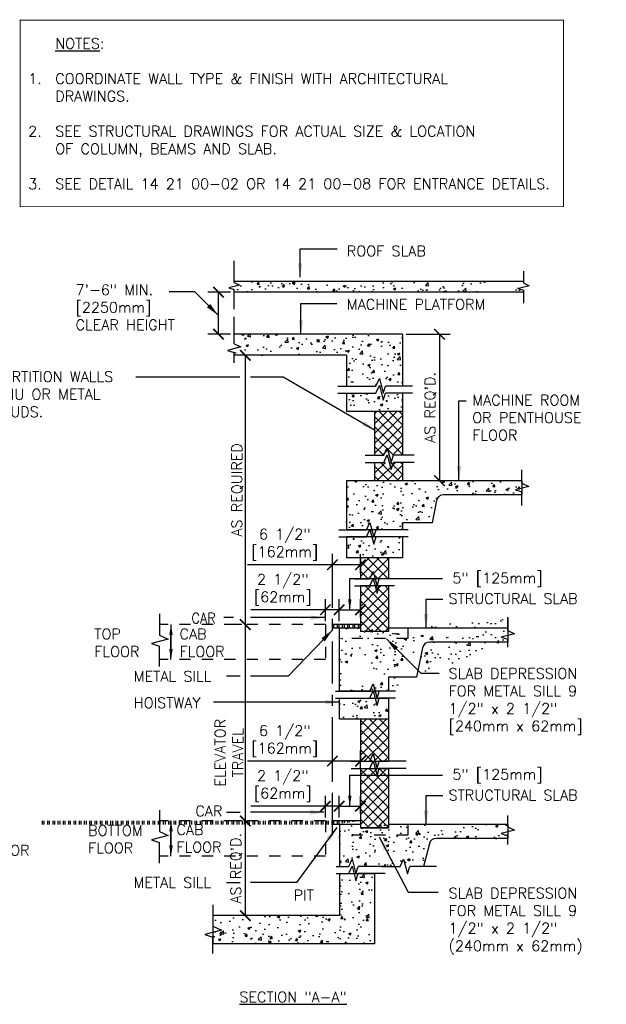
# Model space of a CAD drawing. Header units: inches. Extents: x 0.6 to 15, y 0.4 to 10.1.
# Tile 3 of 3: x 9.8 to 15, y 1.1 to 9.9. Entities that reach past the tile are written whole.
import ezdxf

# ---------------------------------------------------------------- set-up
doc = ezdxf.new("R2010")
doc.units = ezdxf.units.IN
doc.header["$LTSCALE"] = 0.5
doc.header["$MEASUREMENT"] = 0
doc.header["$PDSIZE"] = -1
doc.linetypes.add('CENTER2', pattern=[1.125, 0.75, -0.125, 0.125, -0.125])
doc.linetypes.add('HIDDEN2', pattern=[0.1875, 0.125, -0.0625])
doc.layers.get('Defpoints').update_dxf_attribs({"color": 2})
for name, color, linetype in [('A-DETL-DIMS', 2, 'Continuous'), ('A-DETL-MEDM', 4, 'Continuous'), ('A-DETL-PATT', 8, 'Continuous'), ('A-DETL-TEXT', 2, 'Continuous')]:
    doc.layers.add(name, color=color, linetype=linetype)
doc.styles.add('Romans', font='romans.shx')
doc.dimstyles.new('VA-Dims', dxfattribs={"dimtxt": 0.09375, "dimasz": 0.09375, "dimexe": 0.09375, "dimexo": 0.03125, "dimgap": 0.02, "dimtad": 1, "dimdec": 5, "dimzin": 0, "dimdsep": 46, "dimlunit": 4, "dimtxsty": 'Romans', "dimblk": 'ARCHTICK', "dimcen": 0.09375, "dimclrd": 256, "dimclre": 256, "dimclrt": 256, "dimadec": 0, "dimazin": 0, "dimtfac": 1, "dimtdec": 5, "dimtofl": 0, "dimtmove": 0, "dimatfit": 3, "dimfxl": 1, "dimfrac": 2, "dimtolj": 1, "dimtzin": 0, "dimlwd": -1, "dimlwe": -1, "dimarcsym": 0})
doc.dimstyles.new('VA-Lead', dxfattribs={"dimtxt": 0.09375, "dimasz": 0.125, "dimexe": 0.125, "dimexo": 0.03125, "dimgap": 0.02, "dimtad": 1, "dimdec": 5, "dimzin": 0, "dimdsep": 46, "dimlunit": 4, "dimtxsty": 'Romans', "dimcen": 0.125, "dimclrd": 256, "dimclre": 256, "dimclrt": 256, "dimadec": 0, "dimazin": 0, "dimtfac": 1, "dimtdec": 5, "dimtofl": 0, "dimtmove": 0, "dimatfit": 3, "dimfxl": 1, "dimfrac": 2, "dimtolj": 1, "dimtzin": 0, "dimlwd": -1, "dimlwe": -1, "dimarcsym": 0})
pattern_1 = [(50, (1.19222, -0.0693), (0.2241438, -0.01961), [0.0234375, -0.2578125]), (355, (1.19222, -0.0693), (-0.0433598, 0.23506), [0.01875, -0.20625]), (100.4514, (1.2109, -0.07093), (0.1807842, 0.21545), [0.0199188, -0.219107]), (46.1842, (1.19222, -0.0068), (0.333513, -0.0517247), [0.035156, -0.386719]), (96.6356, (1.22, -0.0111), (0.292082, 0.304412), [0.029878, -0.32866]), (351.1842, (1.1922, -0.0068), (0.292082, 0.304412), [0.028125, -0.309375]), (21, (1.22347, -0.02242), (0.1865335, -0.1258184), [0.0234375, -0.2578125]), (326, (1.22347, -0.02242), (0.076036, 0.2266094), [0.01875, -0.20625]), (71.4514, (1.239, -0.0329), (0.2625696, 0.1007908), [0.0199188, -0.219107]), (37.5, (1.19222, -0.0693), (0.00379995, 0.10402933), [0, -0.20375, 0, -0.209375, 0, -0.2070312]), (7.5, (1.19222, -0.0693), (0.0822092, 0.1232537), [0, -0.119375, 0, -0.1990625, 0, -0.07890625]), (327.5, (1.12253, -0.0693), (0.1668195, -0.0070484), [0, -0.078125, 0, -0.24375, 0, -0.3234375]), (317.5, (1.09128, -0.0693), (0.1822457, 0.0312828), [0, -0.1015625, 0, -0.161875, 0, -0.2296875])]
pattern_2 = [(45, (1.192216, -0.0693), (-0.04419417, 0.04419417), []), (135, (1.192216, -0.0693), (-0.04419417, -0.04419417), [])]

# ---------------------------------------------------------------- blocks, each defined once
blk = doc.blocks.new('_ArchTick')
at = {"color": 0, "linetype": 'ByBlock', "const_width": 0.15}
blk.add_lwpolyline([(-0.5, -0.5), (0.5, 0.5)], dxfattribs=at)
blk = doc.blocks.new('*D8')
at = {"layer": 'A-DETL-DIMS'}
for p, q in [((11.7789, 6.9166), (11.7164, 6.9166)), ((11.8101, 6.9166), (11.8101, 4.5176)), ((11.7789, 4.5176), (11.7164, 4.5176))]:
    blk.add_line(p, q, dxfattribs=at)
at = {"layer": 'Defpoints', "color": 0}
for p in [(11.8101, 6.9166), (11.8101, 4.5176), (11.8101, 4.5176)]:
    blk.add_point(p, dxfattribs=at)
at = {"layer": 'A-DETL-DIMS', "xscale": 0.09375, "yscale": 0.09375, "zscale": 0.09375}
for p, rotation in [((11.8101, 6.9166), 90), ((11.8101, 4.5176), 270)]:
    blk.add_blockref('_ArchTick', p, dxfattribs=dict(at, rotation=rotation))
at = {"layer": 'A-DETL-DIMS', "insert": (11.7388, 5.7171), "char_height": 0.09375, "attachment_point": 5, "rotation": 90, "style": 'Romans'}
blk.add_mtext('\\A1;AS REQUIRED', dxfattribs=at)
blk = doc.blocks.new('*D9')
at = {"layer": 'A-DETL-DIMS'}
for p, q in [((11.7789, 4.5176), (11.7164, 4.5176)), ((11.8101, 4.5176), (11.8101, 2.7676)), ((11.7789, 2.7676), (11.7164, 2.7676))]:
    blk.add_line(p, q, dxfattribs=at)
at = {"layer": 'Defpoints', "color": 0}
for p in [(11.8101, 4.5176), (11.8101, 2.7676), (11.8101, 2.7676)]:
    blk.add_point(p, dxfattribs=at)
at = {"layer": 'A-DETL-DIMS', "xscale": 0.09375, "yscale": 0.09375, "zscale": 0.09375}
for p, rotation in [((11.8101, 4.5176), 90), ((11.8101, 2.7676), 270)]:
    blk.add_blockref('_ArchTick', p, dxfattribs=dict(at, rotation=rotation))
at = {"layer": 'A-DETL-DIMS', "insert": (11.6651, 3.375), "char_height": 0.09375, "attachment_point": 5, "rotation": 90, "style": 'Romans'}
blk.add_mtext('\\A1;ELEVATOR\\PTRAVEL', dxfattribs=at)
blk = doc.blocks.new('*D10')
at = {"layer": 'A-DETL-DIMS'}
for p, q in [((11.7789, 2.7676), (11.7164, 2.7676)), ((11.8101, 2.7676), (11.8101, 1.9239)), ((11.7789, 1.9239), (11.7164, 1.9239))]:
    blk.add_line(p, q, dxfattribs=at)
at = {"layer": 'Defpoints', "color": 0}
for p in [(11.8101, 2.7676), (11.8101, 1.9239), (11.8101, 1.9239)]:
    blk.add_point(p, dxfattribs=at)
at = {"layer": 'A-DETL-DIMS', "xscale": 0.09375, "yscale": 0.09375, "zscale": 0.09375}
for p, rotation in [((11.8101, 2.7676), 90), ((11.8101, 1.9239), 270)]:
    blk.add_blockref('_ArchTick', p, dxfattribs=dict(at, rotation=rotation))
at = {"layer": 'A-DETL-DIMS', "insert": (11.7299, 2.3458), "char_height": 0.09375, "attachment_point": 5, "rotation": 90, "style": 'Romans'}
blk.add_mtext("\\A1;AS REQ'D.", dxfattribs=at)
blk = doc.blocks.new('*D11')
at = {"layer": 'A-DETL-DIMS'}
for p, q in [((13.2418, 7.1041), (13.6328, 7.1041)), ((13.539, 7.1041), (13.539, 5.7997)), ((13.4948, 5.7997), (13.6328, 5.7997))]:
    blk.add_line(p, q, dxfattribs=at)
at = {"layer": 'Defpoints', "color": 0}
for p in [(13.2105, 7.1041), (13.4636, 5.7997), (13.539, 5.7997)]:
    blk.add_point(p, dxfattribs=at)
at = {"layer": 'A-DETL-DIMS', "xscale": 0.09375, "yscale": 0.09375, "zscale": 0.09375}
for p, rotation in [((13.539, 7.1041), 90), ((13.539, 5.7997), 270)]:
    blk.add_blockref('_ArchTick', p, dxfattribs=dict(at, rotation=rotation))
at = {"layer": 'A-DETL-DIMS', "insert": (13.4587, 6.4519), "char_height": 0.09375, "attachment_point": 5, "rotation": 90, "style": 'Romans'}
blk.add_mtext("\\A1;AS REQ'D.", dxfattribs=at)
blk = doc.blocks.new('*D21')
at = {"layer": 'A-DETL-DIMS'}
for p, q in [((11.6793, 7.4791), (11.4779, 7.4791)), ((11.5716, 7.1041), (11.5716, 7.4791)), ((11.6793, 7.1041), (11.4779, 7.1041))]:
    blk.add_line(p, q, dxfattribs=at)
at = {"layer": 'Defpoints', "color": 0}
for p in [(11.5716, 7.4791), (11.7105, 7.4791), (11.7105, 7.1041)]:
    blk.add_point(p, dxfattribs=at)
at = {"layer": 'A-DETL-DIMS', "xscale": 0.09375, "yscale": 0.09375, "zscale": 0.09375}
for p, rotation in [((11.5716, 7.4791), 90), ((11.5716, 7.1041), 270)]:
    blk.add_blockref('_ArchTick', p, dxfattribs=dict(at, rotation=rotation))
blk = doc.blocks.new('*D33')
at = {"layer": 'A-DETL-DIMS'}
for p, q in [((12.5855, 3.1754), (12.5855, 3.3941)), ((12.8355, 3.2261), (12.8355, 3.3941)), ((12.5855, 3.3004), (11.8312, 3.3004)), ((12.8355, 3.3004), (12.5855, 3.3004))]:
    blk.add_line(p, q, dxfattribs=at)
at = {"layer": 'Defpoints', "color": 0}
for p in [(12.8355, 3.3004), (12.8355, 3.1948), (12.5855, 3.1441)]:
    blk.add_point(p, dxfattribs=at)
at = {"layer": 'A-DETL-DIMS', "xscale": 0.09375, "yscale": 0.09375, "zscale": 0.09375, "rotation": 180}
blk.add_blockref('_ArchTick', (12.5855, 3.3004), dxfattribs=at)
at = {"layer": 'A-DETL-DIMS', "xscale": 0.09375, "yscale": 0.09375, "zscale": 0.09375}
blk.add_blockref('_ArchTick', (12.8355, 3.3004), dxfattribs=at)
at = {"layer": 'A-DETL-DIMS', "insert": (12.1615, 3.4788), "char_height": 0.09375, "attachment_point": 5, "style": 'Romans'}
blk.add_mtext('\\A1;6 1/2"\\P[162mm]', dxfattribs=at)
blk = doc.blocks.new('*D34')
at = {"layer": 'A-DETL-DIMS'}
for p, q in [((12.523, 2.7989), (12.523, 2.9924)), ((12.6453, 2.7989), (12.6453, 2.9924)), ((12.523, 2.8987), (11.858, 2.8987)), ((12.6453, 2.8987), (12.523, 2.8987))]:
    blk.add_line(p, q, dxfattribs=at)
at = {"layer": 'Defpoints', "color": 0}
for p in [(12.523, 2.8987), (12.523, 2.7676), (12.6453, 2.7676)]:
    blk.add_point(p, dxfattribs=at)
at = {"layer": 'A-DETL-DIMS', "xscale": 0.09375, "yscale": 0.09375, "zscale": 0.09375, "rotation": 180}
blk.add_blockref('_ArchTick', (12.523, 2.8987), dxfattribs=at)
at = {"layer": 'A-DETL-DIMS', "xscale": 0.09375, "yscale": 0.09375, "zscale": 0.09375}
blk.add_blockref('_ArchTick', (12.6453, 2.8987), dxfattribs=at)
at = {"layer": 'A-DETL-DIMS', "insert": (12.1436, 3.0772), "char_height": 0.09375, "attachment_point": 5, "style": 'Romans'}
blk.add_mtext('\\A1;2 1/2"\\P[62mm]', dxfattribs=at)
blk = doc.blocks.new('*D35')
at = {"layer": 'A-DETL-DIMS'}
for p, q in [((12.6453, 2.8301), (12.6453, 2.9924)), ((12.8355, 2.8301), (12.8355, 2.9924)), ((12.6453, 2.8987), (12.8355, 2.8987))]:
    blk.add_line(p, q, dxfattribs=at)
at = {"layer": 'Defpoints', "color": 0}
for p in [(12.8355, 2.8987), (12.6453, 2.7989), (12.8355, 2.7989)]:
    blk.add_point(p, dxfattribs=at)
at = {"layer": 'A-DETL-DIMS', "xscale": 0.09375, "yscale": 0.09375, "zscale": 0.09375, "rotation": 180}
blk.add_blockref('_ArchTick', (12.6453, 2.8987), dxfattribs=at)
at = {"layer": 'A-DETL-DIMS', "xscale": 0.09375, "yscale": 0.09375, "zscale": 0.09375}
blk.add_blockref('_ArchTick', (12.8355, 2.8987), dxfattribs=at)
at = {"layer": 'A-DETL-DIMS', "insert": (12.7404, 2.9656), "char_height": 0.09375, "attachment_point": 5, "style": 'Romans'}
blk.add_mtext('\\A1;.', dxfattribs=at)
blk = doc.blocks.new('*D36')
at = {"layer": 'A-DETL-DIMS'}
for p, q in [((12.5855, 4.9254), (12.5855, 5.1441)), ((12.8355, 4.9761), (12.8355, 5.1441)), ((12.5855, 5.0504), (11.8312, 5.0504)), ((12.8355, 5.0504), (12.5855, 5.0504))]:
    blk.add_line(p, q, dxfattribs=at)
at = {"layer": 'Defpoints', "color": 0}
for p in [(12.8355, 5.0504), (12.8355, 4.9448), (12.5855, 4.8941)]:
    blk.add_point(p, dxfattribs=at)
at = {"layer": 'A-DETL-DIMS', "xscale": 0.09375, "yscale": 0.09375, "zscale": 0.09375, "rotation": 180}
blk.add_blockref('_ArchTick', (12.5855, 5.0504), dxfattribs=at)
at = {"layer": 'A-DETL-DIMS', "xscale": 0.09375, "yscale": 0.09375, "zscale": 0.09375}
blk.add_blockref('_ArchTick', (12.8355, 5.0504), dxfattribs=at)
at = {"layer": 'A-DETL-DIMS', "insert": (12.1615, 5.2288), "char_height": 0.09375, "attachment_point": 5, "style": 'Romans'}
blk.add_mtext('\\A1;6 1/2"\\P[162mm]', dxfattribs=at)
blk = doc.blocks.new('*D37')
at = {"layer": 'A-DETL-DIMS'}
for p, q in [((12.523, 4.5489), (12.523, 4.7424)), ((12.6453, 4.5489), (12.6453, 4.7424)), ((12.523, 4.6487), (11.858, 4.6487)), ((12.6453, 4.6487), (12.523, 4.6487))]:
    blk.add_line(p, q, dxfattribs=at)
at = {"layer": 'Defpoints', "color": 0}
for p in [(12.523, 4.6487), (12.523, 4.5176), (12.6453, 4.5176)]:
    blk.add_point(p, dxfattribs=at)
at = {"layer": 'A-DETL-DIMS', "xscale": 0.09375, "yscale": 0.09375, "zscale": 0.09375, "rotation": 180}
blk.add_blockref('_ArchTick', (12.523, 4.6487), dxfattribs=at)
at = {"layer": 'A-DETL-DIMS', "xscale": 0.09375, "yscale": 0.09375, "zscale": 0.09375}
blk.add_blockref('_ArchTick', (12.6453, 4.6487), dxfattribs=at)
at = {"layer": 'A-DETL-DIMS', "insert": (12.1436, 4.8272), "char_height": 0.09375, "attachment_point": 5, "style": 'Romans'}
blk.add_mtext('\\A1;2 1/2"\\P[62mm]', dxfattribs=at)
blk = doc.blocks.new('*D38')
at = {"layer": 'A-DETL-DIMS'}
for p, q in [((12.6453, 4.5801), (12.6453, 4.7424)), ((12.8355, 4.5801), (12.8355, 4.7424)), ((12.6453, 4.6487), (12.8355, 4.6487))]:
    blk.add_line(p, q, dxfattribs=at)
at = {"layer": 'Defpoints', "color": 0}
for p in [(12.8355, 4.6487), (12.6453, 4.5489), (12.8355, 4.5489)]:
    blk.add_point(p, dxfattribs=at)
at = {"layer": 'A-DETL-DIMS', "xscale": 0.09375, "yscale": 0.09375, "zscale": 0.09375, "rotation": 180}
blk.add_blockref('_ArchTick', (12.6453, 4.6487), dxfattribs=at)
at = {"layer": 'A-DETL-DIMS', "xscale": 0.09375, "yscale": 0.09375, "zscale": 0.09375}
blk.add_blockref('_ArchTick', (12.8355, 4.6487), dxfattribs=at)
at = {"layer": 'A-DETL-DIMS', "insert": (12.7404, 4.7156), "char_height": 0.09375, "attachment_point": 5, "style": 'Romans'}
blk.add_mtext('\\A1;.', dxfattribs=at)

msp = doc.modelspace()

# ---------------------------------------------------------------- hatches: boundary and pattern name
at = {"layer": 'A-DETL-PATT'}
h = msp.add_hatch(dxfattribs=at)
h.set_pattern_fill('AR-CONC', color=256, scale=0.03125, style=0)
h.set_pattern_definition(pattern_1)
h.paths.add_polyline_path([(11.710521, 7.572819), (11.710521, 7.479069), (14.289424, 7.479069), (14.289424, 7.558148), (14.289424, 7.572819)])
h = msp.add_hatch(dxfattribs=at)
h.set_pattern_fill('AR-CONC', color=256, scale=0.03125, style=0)
h.set_pattern_definition(pattern_1)
h.paths.add_polyline_path([(11.710521, 7.104069), (11.710521, 6.916569), (12.710521, 6.916569), (12.710521, 6.643116), (13.210521, 6.643116), (13.210521, 7.104069)])
h = msp.add_hatch(dxfattribs=at)
h.set_pattern_fill('AR-CONC', color=256, scale=0.03125, style=0)
h.set_pattern_definition(pattern_1)
edge = h.paths.add_edge_path()
edge.add_line((13.177887, 6.580616), (12.710521, 6.580616))
edge.add_line((12.710521, 6.580616), (12.710521, 6.416569))
edge.add_line((12.710521, 6.416569), (13.210521, 6.416569))
edge.add_line((13.210521, 6.416569), (13.210521, 6.580616))
h = msp.add_hatch(dxfattribs=at)
h.set_pattern_fill('ANSI37', color=256, scale=0.5, style=0)
h.set_pattern_definition(pattern_2)
h.paths.add_polyline_path([(13.210521, 5.962922), (12.960521, 5.962922), (12.960521, 5.798875), (13.210521, 5.798875)])
h.paths.add_polyline_path([(13.210521, 6.416569), (13.210521, 6.025422), (12.960521, 6.025422), (12.960521, 6.416569)])
h = msp.add_hatch(dxfattribs=at)
h.set_pattern_fill('AR-CONC', color=256, scale=0.03125, style=0)
h.set_pattern_definition(pattern_1)
h.paths.add_polyline_path([(14.273021, 5.798875), (14.273021, 5.673875), (13.523021, 5.673875), (13.473021, 5.423875), (13.210521, 5.423875), (13.210521, 5.361375), (12.710521, 5.361375), (12.710521, 5.798875)])
h = msp.add_hatch(dxfattribs=at)
h.set_pattern_fill('AR-CONC', color=256, scale=0.03125, style=0)
h.set_pattern_definition(pattern_1)
h.paths.add_polyline_path([(13.210521, 5.298875), (12.710521, 5.298875), (12.710521, 5.111375), (13.210521, 5.111375)])
h = msp.add_hatch(dxfattribs=at)
h.set_pattern_fill('ANSI37', color=256, scale=0.5, style=0)
h.set_pattern_definition(pattern_2)
h.paths.add_polyline_path([(13.085521, 5.111375), (12.835521, 5.111375), (12.835521, 4.923875), (13.085521, 4.923875)])
h = msp.add_hatch(dxfattribs=at)
h.set_pattern_fill('ANSI37', color=256, scale=0.5, style=0)
h.set_pattern_definition(pattern_2)
h.paths.add_polyline_path([(13.085521, 4.861375), (12.835521, 4.861375), (12.835521, 4.455125), (13.085521, 4.455125)])
h = msp.add_hatch(dxfattribs=at)
h.set_pattern_fill('AR-CONC', color=256, scale=0.03125, style=0)
h.set_pattern_definition(pattern_1)
h.paths.add_polyline_path([(12.835521, 4.486375), (12.648021, 4.486375)], flags=16)
edge = h.paths.add_edge_path()
edge.add_line((13.085521, 4.455125), (13.085521, 4.486375))
edge.add_line((12.835521, 4.486375), (12.835521, 4.455125))
edge.add_line((12.835521, 4.486375), (12.585521, 4.486375))
edge.add_line((13.085521, 4.455125), (12.835521, 4.455125))
edge.add_line((12.648021, 3.923875), (12.648021, 4.486375))
edge.add_line((13.123112, 3.923875), (12.648021, 3.923875))
edge.add_line((13.085521, 4.048875), (13.085521, 3.923875))
edge.add_line((13.335521, 4.048875), (13.085521, 4.048875))
edge.add_line((13.398021, 4.361375), (13.335521, 4.048875))
edge.add_line((14.148021, 4.361375), (13.398021, 4.361375))
edge.add_line((14.148021, 4.486375), (13.085521, 4.486375))
edge.add_line((14.148021, 4.573295), (14.148021, 4.361375))
h = msp.add_hatch(dxfattribs=at)
h.set_pattern_fill('ANSI32', color=256, scale=0.125, angle=45, style=0)
h.set_pattern_definition([(90, (1.192216, 1.6807), (-0.046875, 7e-18), []), (90, (1.20784, 1.696326), (-0.046875, 7e-18), [])])
edge = h.paths.add_edge_path()
edge.add_line((12.835521, 4.517625), (12.585521, 4.517625))
edge.add_line((12.585521, 4.517625), (12.585521, 4.486375))
edge.add_line((12.835521, 4.486375), (12.585521, 4.486375))
h = msp.add_hatch(dxfattribs=at)
h.set_pattern_fill('AR-CONC', color=256, scale=0.03125, style=0)
h.set_pattern_definition(pattern_1)
h.paths.add_polyline_path([(12.648021, 3.861375), (13.085521, 3.861375), (13.085521, 3.673875), (12.648021, 3.673875)])
h = msp.add_hatch(dxfattribs=at)
h.set_pattern_fill('ANSI37', color=256, scale=0.5, style=0)
h.set_pattern_definition(pattern_2)
edge = h.paths.add_edge_path()
edge.add_line((12.835521, 3.298875), (13.085521, 3.298875))
edge.add_line((12.835521, 3.673875), (12.835521, 3.298875))
edge.add_line((13.085521, 3.673875), (12.835521, 3.673875))
edge.add_line((13.085521, 3.861375), (13.085521, 3.298875))
h = msp.add_hatch(dxfattribs=at)
h.set_pattern_fill('ANSI37', color=256, scale=0.5, style=0)
h.set_pattern_definition(pattern_2)
h.paths.add_polyline_path([(12.835521, 3.236375), (13.085521, 3.236375), (13.085521, 2.705125), (12.835521, 2.705125)])
h = msp.add_hatch(dxfattribs=at)
h.set_pattern_fill('ANSI32', color=256, scale=0.5, angle=45, style=0)
h.set_pattern_definition([(90, (1.19222, -0.0693), (-0.1875, 3e-17), []), (90, (1.25472, -0.0068), (-0.1875, 3e-17), [])])
edge = h.paths.add_edge_path()
edge.add_line((12.835521, 2.767625), (12.585521, 2.767625))
edge.add_line((9.98714, 2.767625), (9.98714, 2.736375))
edge.add_line((12.835521, 2.736375), (12.585521, 2.736375))
h = msp.add_hatch(dxfattribs=at)
h.set_pattern_fill('ANSI32', color=256, scale=0.125, angle=45, style=0)
h.set_pattern_definition([(90, (1.192216, -0.0693), (-0.046875, 7e-18), []), (90, (1.20784, -0.053674), (-0.046875, 7e-18), [])])
edge = h.paths.add_edge_path()
edge.add_line((12.835521, 2.767625), (12.585521, 2.767625))
edge.add_line((9.98714, 2.767625), (9.98714, 2.736375))
edge.add_line((12.835521, 2.736375), (12.585521, 2.736375))
h = msp.add_hatch(dxfattribs=at)
h.set_pattern_fill('AR-CONC', color=256, scale=0.03125, style=0)
h.set_pattern_definition(pattern_1)
h.paths.add_polyline_path([(12.835521, 2.705125), (13.085521, 2.705125)], flags=16)
edge = h.paths.add_edge_path()
edge.add_line((13.085521, 2.705125), (13.085521, 2.736375))
edge.add_line((12.835521, 2.736375), (12.835521, 2.705125))
edge.add_line((12.710521, 2.736375), (12.835521, 2.736375))
edge.add_line((12.648021, 2.736375), (12.648021, 2.361375))
edge.add_line((12.648021, 2.361375), (13.398021, 2.361375))
edge.add_line((13.460521, 2.611375), (13.398021, 2.361375))
edge.add_line((14.148021, 2.611375), (13.460521, 2.611375))
edge.add_line((14.148021, 2.736375), (14.148021, 2.611375))
edge.add_line((14.148021, 2.736375), (13.085521, 2.736375))
h = msp.add_hatch(dxfattribs=at)
h.set_pattern_fill('AR-CONC', color=256, scale=0.03125, style=0)
h.paths.add_polyline_path([(12.648021, 1.923875), (11.522302, 1.923875), (11.522302, 1.828851), (11.597411, 1.794236), (11.522302, 1.774503), (11.522302, 1.673875), (12.960521, 1.673875), (12.960521, 2.298875), (12.81584, 2.298875), (12.795593, 2.234659), (12.778722, 2.298875), (12.648021, 2.298875)])

# ---------------------------------------------------------------- linework, layer by layer
at = {"layer": 'A-DETL-MEDM'}
for p, q in [((14.289424, 7.572819), (11.710521, 7.572819)), ((14.289424, 7.479069), (11.710521, 7.479069)), ((13.210521, 7.104069), (11.710521, 7.104069)), ((13.210521, 7.104069), (13.210521, 6.643116)), ((12.710521, 6.916569), (11.710521, 6.916569)), ((12.710521, 6.916569), (12.710521, 6.643116)), ((12.710521, 6.580616), (12.710521, 6.416569)), ((13.210521, 6.580616), (13.210521, 6.025422)), ((13.210521, 6.416569), (12.710521, 6.416569)), ((12.960521, 6.416569), (12.960521, 6.025422)), ((12.960521, 5.962922), (12.960521, 5.798875)), ((13.210521, 5.962922), (13.210521, 5.798875)), ((12.710521, 5.798875), (12.710521, 5.361375)), ((14.273021, 5.798875), (12.710521, 5.798875)), ((13.512973, 5.623632), (13.473021, 5.423875)), ((14.273021, 5.673875), (13.574259, 5.673875)), ((13.473021, 5.423875), (13.210521, 5.423875)), ((13.210521, 5.423875), (13.210521, 5.361375)), ((13.210521, 5.361375), (13.210521, 5.423875)), ((12.710521, 5.298875), (12.710521, 5.111375)), ((13.210521, 5.298875), (13.210521, 5.111375)), ((13.210521, 5.111375), (12.710521, 5.111375)), ((12.835521, 5.111375), (12.835521, 4.923875)), ((13.085521, 5.111375), (13.085521, 4.923875)), ((12.835521, 4.861375), (12.835521, 4.455125)), ((13.085521, 4.861375), (13.085521, 4.455125)), ((12.835521, 4.517625), (12.585521, 4.517625)), ((12.835521, 4.486375), (12.585521, 4.486375)), ((12.648021, 3.923875), (12.648021, 4.486375)), ((12.835521, 4.486375), (12.648021, 4.486375)), ((14.148021, 4.486375), (13.085521, 4.486375)), ((13.085521, 4.455125), (12.835521, 4.455125)), ((13.387973, 4.311132), (13.335521, 4.048875)), ((14.148021, 4.361375), (13.449259, 4.361375)), ((13.085521, 4.048875), (13.085521, 3.923875)), ((13.335521, 4.048875), (13.085521, 4.048875)), ((12.648021, 3.673875), (12.648021, 3.861375)), ((13.085521, 3.861375), (13.085521, 3.298875)), ((13.085521, 3.673875), (12.648021, 3.673875)), ((12.835521, 3.673875), (12.835521, 3.298875)), ((12.835521, 3.236375), (12.835521, 2.705125)), ((13.085521, 3.236375), (13.085521, 2.705125)), ((12.835521, 2.767625), (12.585521, 2.767625)), ((12.835521, 2.736375), (12.585521, 2.736375)), ((12.648021, 2.736375), (12.648021, 2.361375)), ((14.148021, 2.736375), (13.085521, 2.736375)), ((13.085521, 2.705125), (12.835521, 2.705125)), ((14.148021, 2.611375), (13.50932, 2.611375)), ((12.648021, 2.298875), (12.648021, 1.923875)), ((12.960521, 2.298875), (12.960521, 1.673875)), ((12.648021, 1.923875), (11.522302, 1.923875)), ((12.960521, 1.673875), (11.522302, 1.673875))]:
    msp.add_line(p, q, dxfattribs=at)
at = {"layer": 'A-DETL-MEDM', "linetype": 'CENTER2'}
msp.add_line((12.585521, 2.642227), (12.585521, 5.148529), dxfattribs=at)
at = {"layer": 'A-DETL-MEDM', "linetype": 'HIDDEN2'}
for p, q in [((12.523021, 4.517625), (11.04756, 4.517625)), ((12.523021, 4.517625), (12.523021, 4.205125)), ((13.25742, 4.486375), (13.25742, 4.391837)), ((13.25742, 4.391837), (12.648021, 4.391837)), ((12.523021, 4.205125), (11.04756, 4.205125)), ((12.523021, 2.767625), (11.04756, 2.767625)), ((12.523021, 2.767625), (12.523021, 2.455125)), ((13.25742, 2.734541), (13.25742, 2.640003)), ((13.25742, 2.640003), (12.648021, 2.640003)), ((12.523021, 2.455125), (11.04756, 2.455125))]:
    msp.add_line(p, q, dxfattribs=at)
at = {"layer": 'A-DETL-MEDM', "const_width": 0.007812}
msp.add_lwpolyline([(14.643113, 9.903208), (9.805997, 9.903208), (9.805997, 8.24062), (14.643113, 8.24062), (14.643113, 9.903208)], close=True, dxfattribs=at)
at = {"layer": 'A-DETL-MEDM'}
for centre, end in [((13.574259, 5.611375), 168.6900675), ((13.449259, 4.298875), 168.6900675), ((13.50932, 2.548875), 165.9637565)]:
    msp.add_arc(centre, 0.0625, 90, end, dxfattribs=at)
at = {"layer": 'A-DETL-PATT'}
for p, q in [((13.210521, 5.361375), (12.710521, 5.361375)), ((13.210521, 5.298875), (12.710521, 5.298875)), ((13.085521, 5.111375), (12.835521, 5.111375)), ((13.085521, 4.923875), (12.835521, 4.923875)), ((13.085521, 4.861375), (12.835521, 4.861375)), ((14.148021, 4.573295), (14.148021, 4.361375)), ((12.835521, 4.486375), (12.648021, 4.486375)), ((12.835521, 4.486375), (12.835521, 4.455125)), ((13.085521, 4.455125), (13.085521, 4.486375)), ((13.123112, 3.923875), (12.648021, 3.923875)), ((12.648021, 3.861375), (13.085521, 3.861375)), ((13.085521, 3.861375), (13.085521, 3.673875)), ((13.085521, 3.673875), (12.835521, 3.673875)), ((12.835521, 3.298875), (13.085521, 3.298875)), ((12.835521, 3.236375), (13.085521, 3.236375)), ((12.835521, 2.736375), (12.835521, 2.705125)), ((13.085521, 2.705125), (13.085521, 2.736375)), ((14.148021, 2.736375), (14.148021, 2.611375)), ((12.835521, 2.705125), (13.085521, 2.705125)), ((12.648021, 2.298875), (12.960521, 2.298875)), ((11.522302, 1.923875), (11.522302, 1.673875))]:
    msp.add_line(p, q, dxfattribs=at)
for points in [[(13.210521, 6.416569), (13.210521, 6.025422)], [(14.273021, 5.798875), (14.273021, 5.673875)]]:
    msp.add_lwpolyline(points, dxfattribs=at)
at = {"layer": 'A-DETL-TEXT'}
for p, q in [((11.710521, 7.563951), (11.710521, 7.757227)), ((14.289424, 7.558148), (14.289424, 7.667405)), ((11.710521, 7.563951), (11.758591, 7.541797)), ((14.289424, 7.558148), (14.337494, 7.535994)), ((11.758591, 7.541797), (11.663552, 7.516828)), ((11.663552, 7.516828), (11.710521, 7.502019)), ((11.710521, 7.32681), (11.710521, 7.502019)), ((14.337494, 7.535994), (14.242455, 7.511026)), ((14.242455, 7.511026), (14.289424, 7.496216)), ((14.289424, 7.380673), (14.289424, 7.496216)), ((11.710521, 7.041569), (11.710521, 7.260579)), ((11.710521, 7.018984), (11.710521, 7.237995)), ((11.710521, 7.018984), (11.770609, 6.991292)), ((11.770609, 6.991292), (11.65181, 6.960081)), ((11.65181, 6.960081), (11.710521, 6.941569)), ((11.710521, 6.850708), (11.710521, 6.941569)), ((11.762265, 6.72084), (10.83431, 6.72084)), ((12.973443, 6.643116), (13.003731, 6.708837)), ((13.003731, 6.708837), (13.037868, 6.578901)), ((12.634782, 6.643116), (12.973443, 6.643116)), ((12.634782, 6.580616), (12.973443, 6.580616)), ((12.973443, 6.580616), (13.003731, 6.646337)), ((13.003731, 6.646337), (13.037868, 6.516401)), ((13.037868, 6.578901), (13.058116, 6.643116)), ((13.037868, 6.516401), (13.058116, 6.580616)), ((13.297659, 6.643116), (13.058116, 6.643116)), ((13.297659, 6.580616), (13.058116, 6.580616)), ((13.043668, 6.025422), (13.073956, 6.091143)), ((13.073956, 6.091143), (13.108093, 5.961207)), ((12.877375, 6.025422), (13.043668, 6.025422)), ((13.043668, 5.962922), (13.073956, 6.028643)), ((13.073956, 6.028643), (13.108093, 5.898707)), ((13.108093, 5.961207), (13.12834, 6.025422)), ((13.315031, 6.025422), (13.12834, 6.025422)), ((12.877375, 5.962922), (13.043668, 5.962922)), ((13.108093, 5.898707), (13.12834, 5.962922)), ((13.315031, 5.962922), (13.12834, 5.962922)), ((14.273021, 5.798875), (14.273021, 5.895465)), ((14.273021, 5.77629), (14.273021, 5.87288)), ((14.333109, 5.748598), (14.21431, 5.717387)), ((14.21431, 5.717387), (14.273021, 5.698875)), ((14.273021, 5.77629), (14.333109, 5.748598)), ((14.273021, 5.577861), (14.273021, 5.698875)), ((12.643412, 5.361375), (12.889468, 5.361375)), ((12.889468, 5.361375), (12.919756, 5.427096)), ((12.889468, 5.298875), (12.919756, 5.364596)), ((12.919756, 5.427096), (12.953893, 5.297159)), ((12.919756, 5.364596), (12.953893, 5.234659)), ((12.953893, 5.297159), (12.974141, 5.361375)), ((13.261172, 5.361375), (12.974141, 5.361375)), ((12.643412, 5.298875), (12.889468, 5.298875)), ((12.953893, 5.234659), (12.974141, 5.298875)), ((13.261172, 5.298875), (12.974141, 5.298875)), ((12.783796, 4.923875), (12.918668, 4.923875)), ((12.918668, 4.923875), (12.948956, 4.989596)), ((12.918668, 4.861375), (12.948956, 4.927096)), ((12.948956, 4.989596), (12.983093, 4.859659)), ((12.948956, 4.927096), (12.983093, 4.797159)), ((12.983093, 4.859659), (13.00334, 4.923875)), ((13.139642, 4.923875), (13.00334, 4.923875)), ((12.783796, 4.861375), (12.918668, 4.861375)), ((12.983093, 4.797159), (13.00334, 4.861375)), ((13.139642, 4.861375), (13.00334, 4.861375)), ((11.04756, 4.612649), (11.04756, 4.422601)), ((11.706108, 4.579026), (11.617975, 4.579026)), ((14.148021, 4.486375), (14.148021, 4.584384)), ((14.148021, 4.46379), (14.148021, 4.561799)), ((11.12267, 4.387986), (10.974171, 4.348972)), ((11.04756, 4.422601), (11.12267, 4.387986)), ((14.208109, 4.436098), (14.08931, 4.404887)), ((14.08931, 4.404887), (14.148021, 4.386375)), ((14.148021, 4.46379), (14.208109, 4.436098)), ((10.974171, 4.348972), (11.04756, 4.325832)), ((11.04756, 4.142527), (11.04756, 4.325832)), ((14.148021, 4.315255), (14.148021, 4.386375)), ((11.763186, 4.057909), (11.643517, 4.057909)), ((12.918668, 3.923875), (12.948956, 3.989596)), ((12.948956, 3.989596), (12.983093, 3.859659)), ((12.614361, 3.923875), (12.918668, 3.923875)), ((12.614361, 3.861375), (12.918668, 3.861375)), ((12.918668, 3.861375), (12.948956, 3.927096)), ((12.948956, 3.927096), (12.983093, 3.797159)), ((12.983093, 3.859659), (13.00334, 3.923875)), ((12.983093, 3.797159), (13.00334, 3.861375)), ((13.148619, 3.923875), (13.00334, 3.923875)), ((13.148619, 3.861375), (13.00334, 3.861375)), ((12.918668, 3.298875), (12.948956, 3.364596)), ((12.948956, 3.364596), (12.983093, 3.234659)), ((12.752375, 3.298875), (12.918668, 3.298875)), ((12.918668, 3.236375), (12.948956, 3.302096)), ((12.948956, 3.302096), (12.983093, 3.172159)), ((12.983093, 3.234659), (13.00334, 3.298875)), ((13.242883, 3.298875), (13.00334, 3.298875)), ((12.752375, 3.236375), (12.918668, 3.236375)), ((12.983093, 3.172159), (13.00334, 3.236375)), ((13.242883, 3.236375), (13.00334, 3.236375)), ((11.04756, 2.862649), (11.04756, 2.672601)), ((11.643098, 2.84438), (11.763181, 2.84438)), ((14.148021, 2.736375), (14.148021, 2.815922)), ((14.148021, 2.71379), (14.148021, 2.793337)), ((11.12267, 2.637986), (10.974171, 2.598972)), ((11.04756, 2.672601), (11.12267, 2.637986)), ((14.208109, 2.686098), (14.08931, 2.654887)), ((14.08931, 2.654887), (14.148021, 2.636375)), ((14.148021, 2.71379), (14.208109, 2.686098)), ((14.148021, 2.556828), (14.148021, 2.636375)), ((10.974171, 2.598972), (11.04756, 2.575832)), ((11.04756, 2.392527), (11.04756, 2.575832)), ((13.448686, 2.564033), (13.398021, 2.361375)), ((12.731168, 2.361375), (12.761456, 2.427096)), ((12.761456, 2.427096), (12.795593, 2.297159)), ((13.189314, 2.361375), (13.219602, 2.427096)), ((13.219602, 2.427096), (13.253739, 2.297159)), ((12.617727, 2.361375), (12.731168, 2.361375)), ((12.617727, 2.298875), (12.731168, 2.298875)), ((12.731168, 2.298875), (12.761456, 2.364596)), ((12.761456, 2.364596), (12.795593, 2.234659)), ((12.795593, 2.297159), (12.81584, 2.361375)), ((12.795593, 2.234659), (12.81584, 2.298875)), ((13.055383, 2.361375), (12.81584, 2.361375)), ((13.055383, 2.298875), (12.81584, 2.298875)), ((13.023021, 2.361375), (13.189314, 2.361375)), ((13.253739, 2.297159), (13.273987, 2.361375)), ((13.513529, 2.361375), (13.273987, 2.361375)), ((11.643098, 2.220398), (11.763181, 2.220398)), ((11.522302, 2.018899), (11.522302, 1.828851)), ((11.597411, 1.794236), (11.448913, 1.755222)), ((11.448913, 1.755222), (11.522302, 1.732082)), ((11.522302, 1.828851), (11.597411, 1.794236)), ((11.522302, 1.587242), (11.522302, 1.732082))]:
    msp.add_line(p, q, dxfattribs=at)

# ---------------------------------------------------------------- texts
at = {"layer": 'A-DETL-DIMS', "char_height": 0.09375, "attachment_point": 5, "style": 'Romans'}
for insert in [(14.05544, 4.917344), (14.05544, 3.167344)]:
    msp.add_mtext('\\A1;5" [125mm]', dxfattribs=dict(at, insert=insert))
at = {"layer": 'A-DETL-TEXT', "style": 'Romans', "width": 0.9}
msp.add_text('CAR', height=0.09375, rotation=360, dxfattribs=at).set_placement((11.33054, 4.528201))
at = {"layer": 'A-DETL-TEXT', "char_height": 0.09375, "attachment_point": 1, "style": 'Romans'}
for s, insert, width in [('{\\LNOTES}:\\P\\PCOORDINATE WALL TYPE & FINISH WITH ARCHITECTURAL \\PDRAWINGS. \\P\\PSEE STRUCTURAL DRAWINGS FOR ACTUAL SIZE & LOCATION \\POF COLUMN, BEAMS AND SLAB. \\P\\PSEE DETAIL 14 21 00-02 OR 14 21 00-08 FOR ENTRANCE DETAILS.', (10.118117, 9.741371), 4.64131627), ('1.\\P\\P\\P2.\\P\\P\\P3.', (9.877167, 9.428343), 4.51083403), ('ROOF SLAB', (12.714279, 7.89305), 0.95681324), ('7\'-6" MIN. [2250mm] CLEAR HEIGHT', (10.298891, 7.547073), 1.00481854), ('MACHINE PLATFORM', (12.714279, 7.417206), 1.42885255), ('PARTITION WALLS CMU OR METAL STUDS.', (9.573041, 6.772856), 1.48258929), ('MACHINE ROOM OR PENTHOUSE FLOOR', (13.830806, 6.564009), 1.24880452), ('STRUCTURAL SLAB', (13.620172, 4.794435), 1.41432825), ('TOP FLOOR', (10.465947, 4.479862), 0.21696429), ('CAB FLOOR', (11.224628, 4.479862), 0.37767857), ('SLAB DEPRESSION FOR METAL SILL 9 1/2" x 2 1/2" [240mm x 62mm]', (13.620172, 4.1287), 1.41597956), ('METAL SILL', (10.817161, 4.102516), 0.77916795), ('HOISTWAY', (10.817161, 3.866479), 0.57455357), ('STRUCTURAL SLAB', (13.620172, 3.044435), 1.41432825), ('CAR', (11.365868, 2.902942), 0.21696429), ('BOTTOM FLOOR', (10.41059, 2.729862), 0.21696429), ('CAB FLOOR', (11.197054, 2.736569), 0.37767857), ('EXTERIOR', (9.302583, 2.552964), 0.55848214), ('METAL SILL', (10.815491, 2.265313), 0.89837673), ('PIT', (12.239752, 2.152589), 0.16071429), ('SLAB DEPRESSION FOR METAL SILL 9 1/2" x 2 1/2" (240mm x 62mm)', (13.620172, 2.170965), 1.36923351), ('{\\LSECTION "A-A"}', (11.75738, 1.246264), 1.34630254)]:
    msp.add_mtext(s, dxfattribs=dict(at, insert=insert, width=width))

# ---------------------------------------------------------------- dimensions: what is measured, and where the dimension line sits
at = {"layer": 'A-DETL-DIMS'}
for base, p1, p2, text, picture, middle in [((11.571604, 7.479069), (11.710521, 7.104069), (11.710521, 7.479069), ' ', '*D21', (11.571604, 7.291569)), ((13.539009, 5.799675), (13.210521, 7.104069), (13.463551, 5.799675), "AS REQ'D.", '*D11', (13.458741, 6.451872)), ((11.810143, 4.517625), (11.810143, 6.916569), (11.810143, 4.517625), 'AS REQUIRED', '*D8', (11.738803, 5.717097)), ((11.810143, 1.923875), (11.810143, 2.767625), (11.810143, 1.923875), "AS REQ'D.", '*D10', (11.729875, 2.34575))]:
    dim = msp.add_linear_dim(base=base, p1=p1, p2=p2, angle=90, text=text, dimstyle='VA-Dims', override={"dimpost": '\\X'}, dxfattribs=at)
    dim.commit()
    dim.dimension.update_dxf_attribs({"geometry": picture, "text_midpoint": middle})
for base, p1, p2, picture, middle in [((12.835521, 5.050364), (12.585521, 4.894118), (12.835521, 4.94481), '*D36', (12.161503, 5.050364)), ((12.835521, 3.300364), (12.585521, 3.144118), (12.835521, 3.19481), '*D33', (12.161503, 3.300364))]:
    dim = msp.add_linear_dim(base=base, p1=p1, p2=p2, text='6 1/2"\\P[162mm]', dimstyle='VA-Dims', override={"dimpost": '\\X'}, dxfattribs=at)
    dim.commit()
    dim.dimension.update_dxf_attribs({"geometry": picture, "text_midpoint": middle, "dimtype": 160})
for base, p1, p2, text, picture, middle in [((12.523021, 4.648691), (12.645341, 4.517625), (12.523021, 4.517625), '2 1/2"\\P[62mm]', '*D37', (12.143646, 4.827173)), ((12.835521, 4.648691), (12.645341, 4.548875), (12.835521, 4.548875), '.', '*D38', (12.740431, 4.715566)), ((12.523021, 2.898691), (12.645341, 2.767625), (12.523021, 2.767625), '2 1/2"\\P[62mm]', '*D34', (12.143646, 3.077173)), ((12.835521, 2.898691), (12.645341, 2.798875), (12.835521, 2.798875), '.', '*D35', (12.740431, 2.965566))]:
    dim = msp.add_linear_dim(base=base, p1=p1, p2=p2, text=text, dimstyle='VA-Dims', override={"dimpost": '\\X'}, dxfattribs=at)
    dim.commit()
    dim.dimension.update_dxf_attribs({"geometry": picture, "text_midpoint": middle})
dim = msp.add_linear_dim(base=(11.810143, 2.767625), p1=(11.810143, 4.517625), p2=(11.810143, 2.767625), angle=90, text='ELEVATOR\\PTRAVEL', dimstyle='VA-Dims', override={"dimpost": '\\X'}, dxfattribs=at)
dim.commit()
dim.dimension.update_dxf_attribs({"geometry": '*D9', "text_midpoint": (11.810143, 3.375035), "dimtype": 160})

# ---------------------------------------------------------------- leaders
for points in [[(12.740431, 4.648691), (12.740431, 4.926458), (13.56694, 4.926458)], [(12.740431, 2.898691), (12.740431, 3.176458), (13.56694, 3.176458)]]:
    msp.add_leader(points, dimstyle='VA-Dims', override={"dimgap": 0.02, "dimtad": 0}, dxfattribs=at)
for points in [[(11.148601, 4.517625), (11.148601, 4.288905)], [(11.148601, 4.205125), (11.148601, 4.458337)], [(11.148601, 2.767625), (11.148601, 2.545612)], [(11.148601, 2.455125), (11.148601, 2.715044)]]:
    msp.add_leader(points, dimstyle='VA-Dims', dxfattribs=at)
at = {"layer": 'A-DETL-TEXT'}
for points in [[(12.298623, 7.611484), (12.298623, 7.865742), (12.628748, 7.865742)], [(11.571604, 7.271114), (11.361128, 7.48159), (11.132657, 7.48159)], [(12.305697, 7.104069), (12.305697, 7.378795), (12.624272, 7.378795)], [(12.966466, 6.247386), (12.14642, 6.72084), (11.856015, 6.72084)], [(13.712197, 5.804561), (13.712197, 6.510152), (13.776404, 6.510152)], [(13.418998, 4.486375), (13.418998, 4.745123), (13.568613, 4.745123)], [(12.516117, 4.579026), (11.855215, 4.579026)], [(12.588788, 4.470973), (12.191177, 4.057909), (11.856936, 4.057909)], [(13.065963, 4.390564), (13.37344, 4.083088), (13.536558, 4.083088)], [(12.647892, 3.825651), (11.526272, 3.825651)], [(13.418998, 2.736375), (13.418998, 2.995123), (13.568613, 2.995123)], [(12.510744, 2.84438), (11.856931, 2.84438)], [(12.624702, 2.708364), (12.264926, 2.220398), (11.856931, 2.220398)], [(13.003191, 2.626722), (13.261143, 2.131979), (13.526966, 2.131979)]]:
    msp.add_leader(points, dimstyle='VA-Lead', override={"dimtad": 0}, dxfattribs=at)

doc.saveas('drawing.dxf')
